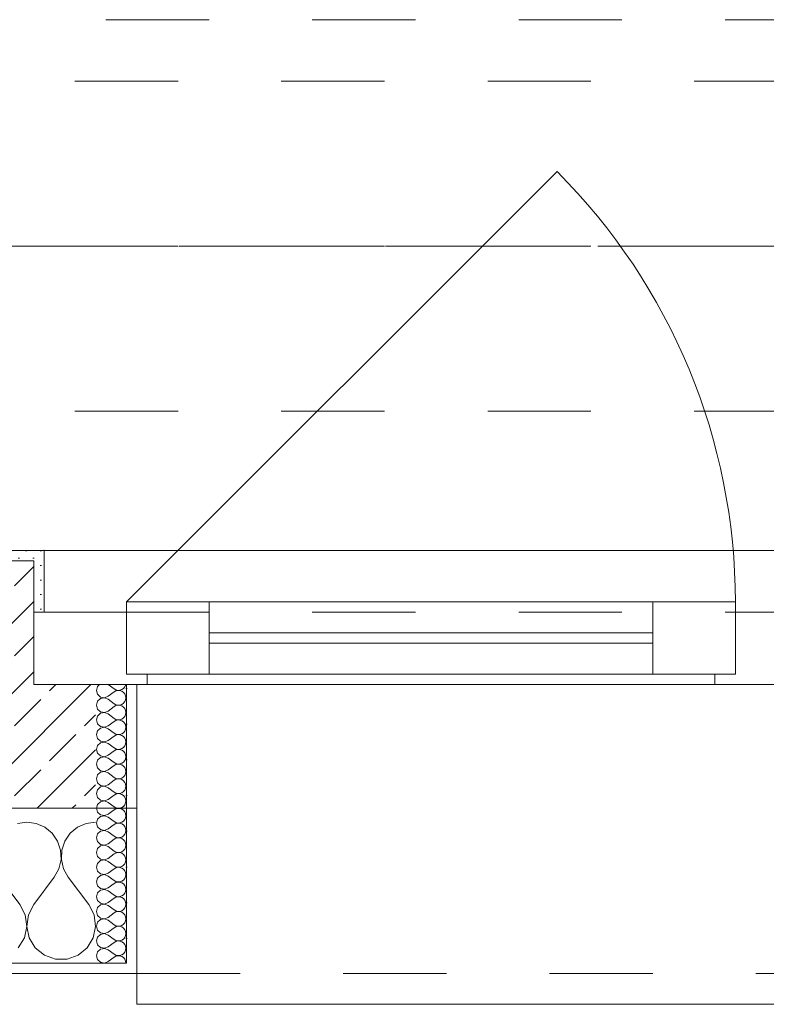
# Model space of a CAD drawing. Header units: metres. Extents: x -3.5 to 65.3, y -10.9 to 16.7.
# Tile 35 of 165: x 26.326 to 27.05, y -0.185 to 0.769. Entities that reach past the tile are written whole.
import ezdxf

# ---------------------------------------------------------------- set-up
doc = ezdxf.new("R2010")
doc.units = ezdxf.units.M
doc.header["$MEASUREMENT"] = 0
for name, pattern in [('Achse', [0.08, 0.04, -0.02, 0, -0.02]), ('Strichlinie doppelt', [0.218722, 0.105833, -0.042333, 0.028222, -0.042333]), ('Strichlinie eng', [0.046, 0.03, -0.016]), ('Untersicht', [0.04, 0.03, -0.01]), ('Wipeout_Contour', [1, 0, -1])]:
    doc.linetypes.add(name, pattern=pattern)
for name, color, linetype in [('102 - Bemaßung_ Beschriftung.Detail_ Ausschnitt', 7, 'Continuous'), ('451 - Universal.Achsen Raster', 7, 'Continuous'), ('603 - Struktur.Bodenplatte_ Decke Roh', 7, 'Continuous'), ('604 - Struktur.Wand Aussen', 7, 'Continuous'), ('608 - Struktur.Träger', 7, 'Continuous'), ('653 - Abdeckung.TB Verkofferung', 7, 'Continuous')]:
    doc.layers.add(name, color=color, linetype=linetype)
doc.styles.add('ERSTELLTER_STIL_1', font='txt')
doc.dimstyles.new('ERSTELLTER_STIL__1', dxfattribs={"dimtxt": 0.04, "dimasz": 0.02128, "dimexe": 0.18, "dimexo": 0.0625, "dimgap": 0, "dimtad": 1, "dimzin": 0, "dimdsep": 46, "dimtxsty": 'ERSTELLTER_STIL_1', "dimblk": 'ARROWHEAD_2', "dimblk1": 'ARROWHEAD_2', "dimblk2": 'ARROWHEAD_2', "dimcen": 0.09, "dimse1": 1, "dimse2": 1, "dimclrd": 7, "dimclre": 7, "dimclrt": 7, "dimazin": 0, "dimtfac": 1, "dimtdec": 4, "dimtmove": 0, "dimatfit": 3, "dimfxl": 1, "dimtolj": 1, "dimtzin": 0, "dimarcsym": 0})
pattern_1 = [(0, (0, 0), (0, 0.034641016), [0, -0.02]), (0, (0.01, 0.01732), (0, 0.034641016), [0, -0.02])]
pattern_2 = [(45, (0, 0), (-0.007071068, 0.007071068), [0, -0.01])]

# ---------------------------------------------------------------- blocks, each defined once
blk = doc.blocks.new('*X17')
at = {"layer": '604 - Struktur.Wand Aussen', "color": 7, "linetype": 'Continuous', "lineweight": 5}
for p, q in [((26.33333, -0.00833), (26.32422, -0.0096)), ((26.34244, -0.0096), (26.33333, -0.00833)), ((26.4, -0.00833), (26.39089, -0.0096)), ((26.35086, -0.01331), (26.34244, -0.0096)), ((26.35794, -0.01918), (26.35086, -0.01331)), ((26.38248, -0.01331), (26.37539, -0.01918)), ((26.39089, -0.0096), (26.38248, -0.01331)), ((26.36315, -0.02676), (26.35794, -0.01918)), ((26.36609, -0.03547), (26.36315, -0.02676)), ((26.37019, -0.02676), (26.36725, -0.03547)), ((26.37539, -0.01918), (26.37019, -0.02676)), ((26.36653, -0.04466), (26.36609, -0.03547)), ((26.36725, -0.03547), (26.3668, -0.04466)), ((26.36445, -0.05362), (26.36653, -0.04466)), ((26.3668, -0.04466), (26.36888, -0.05362)), ((26.36, -0.06167), (26.36445, -0.05362)), ((26.36888, -0.05362), (26.37333, -0.06167)), ((26.32667, -0.08833), (26.30667, -0.06167)), ((26.34, -0.08833), (26.36, -0.06167)), ((26.39333, -0.08833), (26.37333, -0.06167)), ((26.33182, -0.09839), (26.32667, -0.08833)), ((26.34, -0.08833), (26.33485, -0.09839)), ((26.39848, -0.09839), (26.39333, -0.08833)), ((26.33331, -0.10959), (26.33182, -0.09839)), ((26.33485, -0.09839), (26.33336, -0.10959)), ((26.39998, -0.10959), (26.39848, -0.09839)), ((26.33097, -0.12065), (26.33331, -0.10959)), ((26.33336, -0.10959), (26.33569, -0.12065)), ((26.39764, -0.12065), (26.39998, -0.10959)), ((26.32508, -0.13029), (26.33097, -0.12065)), ((26.33569, -0.12065), (26.34159, -0.13029)), ((26.39175, -0.13029), (26.39764, -0.12065)), ((26.34159, -0.13029), (26.35037, -0.13741)), ((26.38297, -0.13741), (26.39175, -0.13029)), ((26.35037, -0.13741), (26.36102, -0.14118)), ((26.36102, -0.14118), (26.37232, -0.14118)), ((26.37232, -0.14118), (26.38297, -0.13741))]:
    blk.add_line(p, q, dxfattribs=at)
blk = doc.blocks.new('*X32')
at = {"layer": '604 - Struktur.Wand Aussen', "color": 7, "linetype": 'Continuous', "lineweight": 5}
for p, q in [((26.40392, 0.125), (26.40178, 0.12304)), ((26.41214, 0.125), (26.41786, 0.12071)), ((26.42822, 0.12267), (26.42901, 0.12448)), ((26.42901, 0.12448), (26.42909, 0.125)), ((26.40178, 0.12304), (26.40071, 0.11929)), ((26.40071, 0.11929), (26.40178, 0.11553)), ((26.40178, 0.11553), (26.40466, 0.1129)), ((26.41214, 0.11357), (26.41786, 0.11786)), ((26.41786, 0.12071), (26.41958, 0.11976)), ((26.41958, 0.11881), (26.41786, 0.11786)), ((26.41958, 0.11976), (26.4215, 0.11931)), ((26.4215, 0.11926), (26.41958, 0.11881)), ((26.4215, 0.11931), (26.42347, 0.11941)), ((26.42347, 0.11916), (26.4215, 0.11926)), ((26.42347, 0.11941), (26.42534, 0.12004)), ((26.42534, 0.11853), (26.42347, 0.11916)), ((26.42534, 0.12004), (26.42696, 0.12116)), ((26.42696, 0.11742), (26.42534, 0.11853)), ((26.42696, 0.12116), (26.42822, 0.12267)), ((26.42822, 0.1159), (26.42696, 0.11742)), ((26.42901, 0.11409), (26.42822, 0.1159)), ((26.40178, 0.10876), (26.40071, 0.105)), ((26.40071, 0.105), (26.40178, 0.10124)), ((26.40466, 0.11139), (26.40178, 0.10876)), ((26.40466, 0.1129), (26.4085, 0.11217)), ((26.4085, 0.11211), (26.40466, 0.11139)), ((26.4085, 0.11217), (26.41214, 0.11357)), ((26.41214, 0.11071), (26.4085, 0.11211)), ((26.41214, 0.11071), (26.41786, 0.10643)), ((26.41786, 0.10643), (26.41958, 0.10547)), ((26.41958, 0.10547), (26.4215, 0.10503)), ((26.4215, 0.10503), (26.42347, 0.10512)), ((26.42347, 0.10512), (26.42534, 0.10575)), ((26.42534, 0.10575), (26.42696, 0.10687)), ((26.42696, 0.10687), (26.42822, 0.10839)), ((26.42822, 0.10839), (26.42901, 0.11019)), ((26.42929, 0.11214), (26.42901, 0.11409)), ((26.42901, 0.11019), (26.42929, 0.11214)), ((26.40178, 0.10124), (26.40466, 0.09861)), ((26.40466, 0.0971), (26.40178, 0.09447)), ((26.40466, 0.09861), (26.4085, 0.09789)), ((26.4085, 0.09783), (26.40466, 0.0971)), ((26.4085, 0.09789), (26.41214, 0.09929)), ((26.41214, 0.09643), (26.4085, 0.09783)), ((26.41214, 0.09929), (26.41786, 0.10357)), ((26.41214, 0.09643), (26.41786, 0.09214)), ((26.41958, 0.10453), (26.41786, 0.10357)), ((26.4215, 0.10497), (26.41958, 0.10453)), ((26.42347, 0.10488), (26.4215, 0.10497)), ((26.42534, 0.10425), (26.42347, 0.10488)), ((26.42696, 0.10313), (26.42534, 0.10425)), ((26.42822, 0.10161), (26.42696, 0.10313)), ((26.42901, 0.09981), (26.42822, 0.10161)), ((26.42822, 0.0941), (26.42901, 0.09591)), ((26.42929, 0.09786), (26.42901, 0.09981)), ((26.42901, 0.09591), (26.42929, 0.09786)), ((26.40178, 0.09447), (26.40071, 0.09071)), ((26.40071, 0.09071), (26.40178, 0.08696)), ((26.40178, 0.08696), (26.40466, 0.08433)), ((26.41214, 0.085), (26.41786, 0.08929)), ((26.41786, 0.09214), (26.41958, 0.09119)), ((26.41958, 0.09024), (26.41786, 0.08929)), ((26.41958, 0.09119), (26.4215, 0.09074)), ((26.4215, 0.09069), (26.41958, 0.09024)), ((26.4215, 0.09074), (26.42347, 0.09084)), ((26.42347, 0.09059), (26.4215, 0.09069)), ((26.42347, 0.09084), (26.42534, 0.09147)), ((26.42534, 0.08996), (26.42347, 0.09059)), ((26.42534, 0.09147), (26.42696, 0.09258)), ((26.42696, 0.08884), (26.42534, 0.08996)), ((26.42696, 0.09258), (26.42822, 0.0941)), ((26.42822, 0.08733), (26.42696, 0.08884)), ((26.42901, 0.08552), (26.42822, 0.08733)), ((26.40178, 0.08018), (26.40071, 0.07643)), ((26.40071, 0.07643), (26.40178, 0.07267)), ((26.40466, 0.08282), (26.40178, 0.08018)), ((26.40466, 0.08433), (26.4085, 0.0836)), ((26.4085, 0.08354), (26.40466, 0.08282)), ((26.4085, 0.0836), (26.41214, 0.085)), ((26.41214, 0.08214), (26.4085, 0.08354)), ((26.41214, 0.08214), (26.41786, 0.07786)), ((26.41786, 0.07786), (26.41958, 0.0769)), ((26.41958, 0.0769), (26.4215, 0.07646)), ((26.4215, 0.0764), (26.41958, 0.07595)), ((26.4215, 0.07646), (26.42347, 0.07655)), ((26.42347, 0.0763), (26.4215, 0.0764)), ((26.42347, 0.07655), (26.42534, 0.07718)), ((26.42534, 0.07718), (26.42696, 0.0783)), ((26.42696, 0.0783), (26.42822, 0.07982)), ((26.42822, 0.07982), (26.42901, 0.08162)), ((26.42929, 0.08357), (26.42901, 0.08552)), ((26.42901, 0.08162), (26.42929, 0.08357)), ((26.40178, 0.07267), (26.40466, 0.07004)), ((26.40466, 0.06853), (26.40178, 0.0659)), ((26.40466, 0.07004), (26.4085, 0.06931)), ((26.4085, 0.06926), (26.40466, 0.06853)), ((26.4085, 0.06931), (26.41214, 0.07071)), ((26.41214, 0.06786), (26.4085, 0.06926)), ((26.41214, 0.07071), (26.41786, 0.075)), ((26.41214, 0.06786), (26.41786, 0.06357)), ((26.41958, 0.07595), (26.41786, 0.075)), ((26.42534, 0.07567), (26.42347, 0.0763)), ((26.42696, 0.07456), (26.42534, 0.07567)), ((26.42822, 0.07304), (26.42696, 0.07456)), ((26.42901, 0.07124), (26.42822, 0.07304)), ((26.42822, 0.06553), (26.42901, 0.06733)), ((26.42929, 0.06929), (26.42901, 0.07124)), ((26.42901, 0.06733), (26.42929, 0.06929)), ((26.40178, 0.0659), (26.40071, 0.06214)), ((26.40071, 0.06214), (26.40178, 0.05839)), ((26.40178, 0.05839), (26.40466, 0.05575)), ((26.41214, 0.05643), (26.41786, 0.06071)), ((26.41786, 0.06357), (26.41958, 0.06262)), ((26.41958, 0.06167), (26.41786, 0.06071)), ((26.41958, 0.06262), (26.4215, 0.06217)), ((26.4215, 0.06211), (26.41958, 0.06167)), ((26.4215, 0.06217), (26.42347, 0.06227)), ((26.42347, 0.06202), (26.4215, 0.06211)), ((26.42347, 0.06227), (26.42534, 0.0629)), ((26.42534, 0.06139), (26.42347, 0.06202)), ((26.42534, 0.0629), (26.42696, 0.06401)), ((26.42696, 0.06027), (26.42534, 0.06139)), ((26.42696, 0.06401), (26.42822, 0.06553)), ((26.42822, 0.05876), (26.42696, 0.06027)), ((26.42901, 0.05695), (26.42822, 0.05876)), ((26.40178, 0.05161), (26.40071, 0.04786)), ((26.40071, 0.04786), (26.40178, 0.0441)), ((26.40466, 0.05425), (26.40178, 0.05161)), ((26.40466, 0.05575), (26.4085, 0.05503)), ((26.4085, 0.05497), (26.40466, 0.05425)), ((26.4085, 0.05503), (26.41214, 0.05643)), ((26.41214, 0.05357), (26.4085, 0.05497)), ((26.41214, 0.05357), (26.41786, 0.04929)), ((26.41786, 0.04929), (26.41958, 0.04833)), ((26.41958, 0.04833), (26.4215, 0.04789)), ((26.4215, 0.04783), (26.41958, 0.04738)), ((26.4215, 0.04789), (26.42347, 0.04798)), ((26.42347, 0.04773), (26.4215, 0.04783)), ((26.42347, 0.04798), (26.42534, 0.04861)), ((26.42534, 0.0471), (26.42347, 0.04773)), ((26.42534, 0.04861), (26.42696, 0.04973)), ((26.42696, 0.04973), (26.42822, 0.05124)), ((26.42822, 0.05124), (26.42901, 0.05305)), ((26.42929, 0.055), (26.42901, 0.05695)), ((26.42901, 0.05305), (26.42929, 0.055)), ((26.40178, 0.0441), (26.40466, 0.04147)), ((26.40466, 0.03996), (26.40178, 0.03733)), ((26.40466, 0.04147), (26.4085, 0.04074)), ((26.4085, 0.04069), (26.40466, 0.03996)), ((26.4085, 0.04074), (26.41214, 0.04214)), ((26.41214, 0.03929), (26.4085, 0.04069)), ((26.41214, 0.04214), (26.41786, 0.04643)), ((26.41214, 0.03929), (26.41786, 0.035)), ((26.41958, 0.04738), (26.41786, 0.04643)), ((26.42696, 0.04599), (26.42534, 0.0471)), ((26.42822, 0.04447), (26.42696, 0.04599)), ((26.42901, 0.04267), (26.42822, 0.04447)), ((26.42822, 0.03696), (26.42901, 0.03876)), ((26.42929, 0.04071), (26.42901, 0.04267)), ((26.42901, 0.03876), (26.42929, 0.04071)), ((26.40178, 0.03733), (26.40071, 0.03357)), ((26.40071, 0.03357), (26.40178, 0.02982)), ((26.40178, 0.02982), (26.40466, 0.02718)), ((26.41214, 0.02786), (26.41786, 0.03214)), ((26.41786, 0.035), (26.41958, 0.03405)), ((26.41958, 0.0331), (26.41786, 0.03214)), ((26.41958, 0.03405), (26.4215, 0.0336)), ((26.4215, 0.03354), (26.41958, 0.0331)), ((26.4215, 0.0336), (26.42347, 0.0337)), ((26.42347, 0.03345), (26.4215, 0.03354)), ((26.42347, 0.0337), (26.42534, 0.03433)), ((26.42534, 0.03282), (26.42347, 0.03345)), ((26.42534, 0.03433), (26.42696, 0.03544)), ((26.42696, 0.0317), (26.42534, 0.03282)), ((26.42696, 0.03544), (26.42822, 0.03696)), ((26.42822, 0.03018), (26.42696, 0.0317)), ((26.42901, 0.02838), (26.42822, 0.03018)), ((26.40178, 0.02304), (26.40071, 0.01929)), ((26.40071, 0.01929), (26.40178, 0.01553)), ((26.40466, 0.02567), (26.40178, 0.02304)), ((26.40466, 0.02718), (26.4085, 0.02646)), ((26.4085, 0.0264), (26.40466, 0.02567)), ((26.4085, 0.02646), (26.41214, 0.02786)), ((26.41214, 0.025), (26.4085, 0.0264)), ((26.41214, 0.025), (26.41786, 0.02071)), ((26.41786, 0.02071), (26.41958, 0.01976)), ((26.41958, 0.01976), (26.4215, 0.01931)), ((26.4215, 0.01926), (26.41958, 0.01881)), ((26.4215, 0.01931), (26.42347, 0.01941)), ((26.42347, 0.01916), (26.4215, 0.01926)), ((26.42347, 0.01941), (26.42534, 0.02004)), ((26.42534, 0.01853), (26.42347, 0.01916)), ((26.42534, 0.02004), (26.42696, 0.02116)), ((26.42696, 0.02116), (26.42822, 0.02267)), ((26.42822, 0.02267), (26.42901, 0.02448)), ((26.42929, 0.02643), (26.42901, 0.02838)), ((26.42901, 0.02448), (26.42929, 0.02643)), ((26.40178, 0.01553), (26.40466, 0.0129)), ((26.40466, 0.01139), (26.40178, 0.00876)), ((26.40466, 0.0129), (26.4085, 0.01217)), ((26.4085, 0.01211), (26.40466, 0.01139)), ((26.4085, 0.01217), (26.41214, 0.01357)), ((26.41214, 0.01071), (26.4085, 0.01211)), ((26.41214, 0.01357), (26.41786, 0.01786)), ((26.41214, 0.01071), (26.41786, 0.00643)), ((26.41958, 0.01881), (26.41786, 0.01786)), ((26.42696, 0.01742), (26.42534, 0.01853)), ((26.42822, 0.0159), (26.42696, 0.01742)), ((26.42901, 0.01409), (26.42822, 0.0159)), ((26.42822, 0.00839), (26.42901, 0.01019)), ((26.42929, 0.01214), (26.42901, 0.01409)), ((26.42901, 0.01019), (26.42929, 0.01214)), ((26.40178, 0.00876), (26.40071, 0.005)), ((26.40071, 0.005), (26.40178, 0.00124)), ((26.40178, 0.00124), (26.40466, -0.00139)), ((26.41214, -0.00071), (26.41786, 0.00357)), ((26.41786, 0.00643), (26.41958, 0.00547)), ((26.41958, 0.00453), (26.41786, 0.00357)), ((26.41958, 0.00547), (26.4215, 0.00503)), ((26.4215, 0.00497), (26.41958, 0.00453)), ((26.4215, 0.00503), (26.42347, 0.00512)), ((26.42347, 0.00488), (26.4215, 0.00497)), ((26.42347, 0.00512), (26.42534, 0.00575)), ((26.42534, 0.00425), (26.42347, 0.00488)), ((26.42534, 0.00575), (26.42696, 0.00687)), ((26.42696, 0.00313), (26.42534, 0.00425)), ((26.42696, 0.00687), (26.42822, 0.00839)), ((26.42822, 0.00161), (26.42696, 0.00313)), ((26.42901, -0.00019), (26.42822, 0.00161)), ((26.40178, -0.00553), (26.40071, -0.00929)), ((26.40071, -0.00929), (26.40178, -0.01304)), ((26.40466, -0.0029), (26.40178, -0.00553)), ((26.40466, -0.00139), (26.4085, -0.00211)), ((26.4085, -0.00217), (26.40466, -0.0029)), ((26.4085, -0.00211), (26.41214, -0.00071)), ((26.41214, -0.00357), (26.4085, -0.00217)), ((26.41214, -0.00357), (26.41786, -0.00786)), ((26.41786, -0.00786), (26.41958, -0.00881)), ((26.41958, -0.00881), (26.4215, -0.00926)), ((26.4215, -0.00931), (26.41958, -0.00976)), ((26.4215, -0.00926), (26.42347, -0.00916)), ((26.42347, -0.00941), (26.4215, -0.00931)), ((26.42347, -0.00916), (26.42534, -0.00853)), ((26.42534, -0.01004), (26.42347, -0.00941)), ((26.42534, -0.00853), (26.42696, -0.00742)), ((26.42696, -0.00742), (26.42822, -0.0059)), ((26.42822, -0.0059), (26.42901, -0.00409)), ((26.42929, -0.00214), (26.42901, -0.00019)), ((26.42901, -0.00409), (26.42929, -0.00214)), ((26.40178, -0.01304), (26.40466, -0.01567)), ((26.40466, -0.01718), (26.40178, -0.01982)), ((26.40466, -0.01567), (26.4085, -0.0164)), ((26.4085, -0.01646), (26.40466, -0.01718)), ((26.4085, -0.0164), (26.41214, -0.015)), ((26.41214, -0.01786), (26.4085, -0.01646)), ((26.41214, -0.015), (26.41786, -0.01071)), ((26.41214, -0.01786), (26.41786, -0.02214)), ((26.41958, -0.00976), (26.41786, -0.01071)), ((26.42696, -0.01116), (26.42534, -0.01004)), ((26.42822, -0.01267), (26.42696, -0.01116)), ((26.42901, -0.01448), (26.42822, -0.01267)), ((26.42822, -0.02018), (26.42901, -0.01838)), ((26.42929, -0.01643), (26.42901, -0.01448)), ((26.42901, -0.01838), (26.42929, -0.01643)), ((26.40178, -0.01982), (26.40071, -0.02357)), ((26.40071, -0.02357), (26.40178, -0.02733)), ((26.40178, -0.02733), (26.40466, -0.02996)), ((26.41214, -0.02929), (26.41786, -0.025)), ((26.41786, -0.02214), (26.41958, -0.0231)), ((26.41958, -0.02405), (26.41786, -0.025)), ((26.41958, -0.0231), (26.4215, -0.02354)), ((26.4215, -0.0236), (26.41958, -0.02405)), ((26.4215, -0.02354), (26.42347, -0.02345)), ((26.42347, -0.0237), (26.4215, -0.0236)), ((26.42347, -0.02345), (26.42534, -0.02282)), ((26.42534, -0.02433), (26.42347, -0.0237)), ((26.42534, -0.02282), (26.42696, -0.0217)), ((26.42696, -0.02544), (26.42534, -0.02433)), ((26.42696, -0.0217), (26.42822, -0.02018)), ((26.42822, -0.02696), (26.42696, -0.02544)), ((26.42901, -0.02876), (26.42822, -0.02696)), ((26.40178, -0.0341), (26.40071, -0.03786)), ((26.40071, -0.03786), (26.40178, -0.04161)), ((26.40466, -0.03147), (26.40178, -0.0341)), ((26.40466, -0.02996), (26.4085, -0.03069)), ((26.4085, -0.03074), (26.40466, -0.03147)), ((26.4085, -0.03069), (26.41214, -0.02929)), ((26.41214, -0.03214), (26.4085, -0.03074)), ((26.41214, -0.03214), (26.41786, -0.03643)), ((26.41786, -0.03643), (26.41958, -0.03738)), ((26.41958, -0.03738), (26.4215, -0.03783)), ((26.4215, -0.03789), (26.41958, -0.03833)), ((26.4215, -0.03783), (26.42347, -0.03773)), ((26.42347, -0.03798), (26.4215, -0.03789)), ((26.42347, -0.03773), (26.42534, -0.0371)), ((26.42534, -0.03861), (26.42347, -0.03798)), ((26.42534, -0.0371), (26.42696, -0.03599)), ((26.42696, -0.03599), (26.42822, -0.03447)), ((26.42822, -0.03447), (26.42901, -0.03267)), ((26.42929, -0.03071), (26.42901, -0.02876)), ((26.42901, -0.03267), (26.42929, -0.03071)), ((26.40178, -0.04161), (26.40466, -0.04425)), ((26.40466, -0.04575), (26.40178, -0.04839)), ((26.40466, -0.04425), (26.4085, -0.04497)), ((26.4085, -0.04503), (26.40466, -0.04575)), ((26.4085, -0.04497), (26.41214, -0.04357)), ((26.41214, -0.04643), (26.4085, -0.04503)), ((26.41214, -0.04357), (26.41786, -0.03929)), ((26.41214, -0.04643), (26.41786, -0.05071)), ((26.41958, -0.03833), (26.41786, -0.03929)), ((26.42696, -0.03973), (26.42534, -0.03861)), ((26.42822, -0.04124), (26.42696, -0.03973)), ((26.42901, -0.04305), (26.42822, -0.04124)), ((26.42822, -0.04876), (26.42901, -0.04695)), ((26.42929, -0.045), (26.42901, -0.04305)), ((26.42901, -0.04695), (26.42929, -0.045)), ((26.40178, -0.04839), (26.40071, -0.05214)), ((26.40071, -0.05214), (26.40178, -0.0559)), ((26.40178, -0.0559), (26.40466, -0.05853)), ((26.41214, -0.05786), (26.41786, -0.05357)), ((26.41786, -0.05071), (26.41958, -0.05167)), ((26.41958, -0.05262), (26.41786, -0.05357)), ((26.41958, -0.05167), (26.4215, -0.05211)), ((26.4215, -0.05217), (26.41958, -0.05262)), ((26.4215, -0.05211), (26.42347, -0.05202)), ((26.42347, -0.05227), (26.4215, -0.05217)), ((26.42347, -0.05202), (26.42534, -0.05139)), ((26.42534, -0.0529), (26.42347, -0.05227)), ((26.42534, -0.05139), (26.42696, -0.05027)), ((26.42696, -0.05401), (26.42534, -0.0529)), ((26.42696, -0.05027), (26.42822, -0.04876)), ((26.42822, -0.05553), (26.42696, -0.05401)), ((26.42901, -0.05733), (26.42822, -0.05553)), ((26.40178, -0.06267), (26.40071, -0.06643)), ((26.40071, -0.06643), (26.40178, -0.07018)), ((26.40466, -0.06004), (26.40178, -0.06267)), ((26.40466, -0.05853), (26.4085, -0.05926)), ((26.4085, -0.05931), (26.40466, -0.06004)), ((26.4085, -0.05926), (26.41214, -0.05786)), ((26.41214, -0.06071), (26.4085, -0.05931)), ((26.41214, -0.06071), (26.41786, -0.065)), ((26.41786, -0.065), (26.41958, -0.06595)), ((26.41958, -0.06595), (26.4215, -0.0664)), ((26.4215, -0.06646), (26.41958, -0.0669)), ((26.4215, -0.0664), (26.42347, -0.0663)), ((26.42347, -0.06655), (26.4215, -0.06646)), ((26.42347, -0.0663), (26.42534, -0.06567)), ((26.42534, -0.06718), (26.42347, -0.06655)), ((26.42534, -0.06567), (26.42696, -0.06456)), ((26.42696, -0.06456), (26.42822, -0.06304)), ((26.42822, -0.06304), (26.42901, -0.06124)), ((26.42929, -0.05929), (26.42901, -0.05733)), ((26.42901, -0.06124), (26.42929, -0.05929)), ((26.40178, -0.07018), (26.40466, -0.07282)), ((26.40466, -0.07433), (26.40178, -0.07696)), ((26.40466, -0.07282), (26.4085, -0.07354)), ((26.4085, -0.0736), (26.40466, -0.07433)), ((26.4085, -0.07354), (26.41214, -0.07214)), ((26.41214, -0.075), (26.4085, -0.0736)), ((26.41214, -0.07214), (26.41786, -0.06786)), ((26.41214, -0.075), (26.41786, -0.07929)), ((26.41958, -0.0669), (26.41786, -0.06786)), ((26.42696, -0.0683), (26.42534, -0.06718)), ((26.42822, -0.06982), (26.42696, -0.0683)), ((26.42901, -0.07162), (26.42822, -0.06982)), ((26.42822, -0.07733), (26.42901, -0.07552)), ((26.42929, -0.07357), (26.42901, -0.07162)), ((26.42901, -0.07552), (26.42929, -0.07357)), ((26.40178, -0.07696), (26.40071, -0.08071)), ((26.40071, -0.08071), (26.40178, -0.08447)), ((26.40178, -0.08447), (26.40466, -0.0871)), ((26.41214, -0.08643), (26.41786, -0.08214)), ((26.41786, -0.07929), (26.41958, -0.08024)), ((26.41958, -0.08119), (26.41786, -0.08214)), ((26.41958, -0.08024), (26.4215, -0.08069)), ((26.4215, -0.08074), (26.41958, -0.08119)), ((26.4215, -0.08069), (26.42347, -0.08059)), ((26.42347, -0.08084), (26.4215, -0.08074)), ((26.42347, -0.08059), (26.42534, -0.07996)), ((26.42534, -0.08147), (26.42347, -0.08084)), ((26.42534, -0.07996), (26.42696, -0.07884)), ((26.42696, -0.08258), (26.42534, -0.08147)), ((26.42696, -0.07884), (26.42822, -0.07733)), ((26.42822, -0.0841), (26.42696, -0.08258)), ((26.42901, -0.08591), (26.42822, -0.0841)), ((26.40178, -0.09124), (26.40071, -0.095)), ((26.40071, -0.095), (26.40178, -0.09876)), ((26.40466, -0.08861), (26.40178, -0.09124)), ((26.40466, -0.0871), (26.4085, -0.08783)), ((26.4085, -0.08789), (26.40466, -0.08861)), ((26.4085, -0.08783), (26.41214, -0.08643)), ((26.41214, -0.08929), (26.4085, -0.08789)), ((26.41214, -0.08929), (26.41786, -0.09357)), ((26.41786, -0.09357), (26.41958, -0.09453)), ((26.41958, -0.09453), (26.4215, -0.09497)), ((26.4215, -0.09503), (26.41958, -0.09547)), ((26.4215, -0.09497), (26.42347, -0.09488)), ((26.42347, -0.09512), (26.4215, -0.09503)), ((26.42347, -0.09488), (26.42534, -0.09425)), ((26.42534, -0.09575), (26.42347, -0.09512)), ((26.42534, -0.09425), (26.42696, -0.09313)), ((26.42696, -0.09313), (26.42822, -0.09161)), ((26.42822, -0.09161), (26.42901, -0.08981)), ((26.42929, -0.08786), (26.42901, -0.08591)), ((26.42901, -0.08981), (26.42929, -0.08786)), ((26.40178, -0.09876), (26.40466, -0.10139)), ((26.40466, -0.1029), (26.40178, -0.10553)), ((26.40466, -0.10139), (26.4085, -0.10211)), ((26.4085, -0.10217), (26.40466, -0.1029)), ((26.4085, -0.10211), (26.41214, -0.10071)), ((26.41214, -0.10357), (26.4085, -0.10217)), ((26.41214, -0.10071), (26.41786, -0.09643)), ((26.41214, -0.10357), (26.41786, -0.10786)), ((26.41958, -0.09547), (26.41786, -0.09643)), ((26.42696, -0.09687), (26.42534, -0.09575)), ((26.42822, -0.09839), (26.42696, -0.09687)), ((26.42901, -0.10019), (26.42822, -0.09839)), ((26.42822, -0.1059), (26.42901, -0.10409)), ((26.42929, -0.10214), (26.42901, -0.10019)), ((26.42901, -0.10409), (26.42929, -0.10214)), ((26.40178, -0.10553), (26.40071, -0.10929)), ((26.40071, -0.10929), (26.40178, -0.11304)), ((26.40178, -0.11304), (26.40466, -0.11567)), ((26.41214, -0.115), (26.41786, -0.11071)), ((26.41786, -0.10786), (26.41958, -0.10881)), ((26.41958, -0.10976), (26.41786, -0.11071)), ((26.41958, -0.10881), (26.4215, -0.10926)), ((26.4215, -0.10931), (26.41958, -0.10976)), ((26.4215, -0.10926), (26.42347, -0.10916)), ((26.42347, -0.10941), (26.4215, -0.10931)), ((26.42347, -0.10916), (26.42534, -0.10853)), ((26.42534, -0.11004), (26.42347, -0.10941)), ((26.42534, -0.10853), (26.42696, -0.10742)), ((26.42696, -0.11116), (26.42534, -0.11004)), ((26.42696, -0.10742), (26.42822, -0.1059)), ((26.42822, -0.11267), (26.42696, -0.11116)), ((26.42901, -0.11448), (26.42822, -0.11267)), ((26.42929, -0.11643), (26.42901, -0.11448)), ((26.40178, -0.11982), (26.40071, -0.12357)), ((26.40071, -0.12357), (26.40178, -0.12733)), ((26.40466, -0.11718), (26.40178, -0.11982)), ((26.40466, -0.11567), (26.4085, -0.1164)), ((26.4085, -0.11646), (26.40466, -0.11718)), ((26.4085, -0.1164), (26.41214, -0.115)), ((26.41214, -0.11786), (26.4085, -0.11646)), ((26.41214, -0.11786), (26.41786, -0.12214)), ((26.41786, -0.12214), (26.41958, -0.1231)), ((26.41958, -0.12405), (26.41786, -0.125)), ((26.41958, -0.1231), (26.4215, -0.12354)), ((26.4215, -0.1236), (26.41958, -0.12405)), ((26.4215, -0.12354), (26.42347, -0.12345)), ((26.42347, -0.1237), (26.4215, -0.1236)), ((26.42347, -0.12345), (26.42534, -0.12282)), ((26.42534, -0.12433), (26.42347, -0.1237)), ((26.42534, -0.12282), (26.42696, -0.1217)), ((26.42696, -0.1217), (26.42822, -0.12018)), ((26.42822, -0.12018), (26.42901, -0.11838)), ((26.42901, -0.11838), (26.42929, -0.11643)), ((26.40178, -0.12733), (26.40466, -0.12996)), ((26.40466, -0.13147), (26.40178, -0.1341)), ((26.40466, -0.12996), (26.4085, -0.13069)), ((26.4085, -0.13074), (26.40466, -0.13147)), ((26.4085, -0.13069), (26.41214, -0.12929)), ((26.41214, -0.13214), (26.4085, -0.13074)), ((26.41214, -0.12929), (26.41786, -0.125)), ((26.41214, -0.13214), (26.41786, -0.13643)), ((26.42696, -0.12544), (26.42534, -0.12433)), ((26.42822, -0.12696), (26.42696, -0.12544)), ((26.42901, -0.12876), (26.42822, -0.12696)), ((26.42822, -0.13447), (26.42901, -0.13267)), ((26.42929, -0.13071), (26.42901, -0.12876)), ((26.42901, -0.13267), (26.42929, -0.13071)), ((26.40178, -0.1341), (26.40071, -0.13786)), ((26.40071, -0.13786), (26.40178, -0.14161)), ((26.40178, -0.14161), (26.40466, -0.14425)), ((26.41214, -0.14357), (26.41786, -0.13929)), ((26.41786, -0.13643), (26.41958, -0.13738)), ((26.41958, -0.13833), (26.41786, -0.13929)), ((26.41958, -0.13738), (26.4215, -0.13783)), ((26.4215, -0.13789), (26.41958, -0.13833)), ((26.4215, -0.13783), (26.42347, -0.13773)), ((26.42347, -0.13798), (26.4215, -0.13789)), ((26.42347, -0.13773), (26.42534, -0.1371)), ((26.42534, -0.13861), (26.42347, -0.13798)), ((26.42534, -0.1371), (26.42696, -0.13599)), ((26.42696, -0.13973), (26.42534, -0.13861)), ((26.42696, -0.13599), (26.42822, -0.13447)), ((26.42822, -0.14124), (26.42696, -0.13973)), ((26.42901, -0.14305), (26.42822, -0.14124)), ((26.42929, -0.145), (26.42901, -0.14305)), ((26.40466, -0.14425), (26.4085, -0.14497)), ((26.4085, -0.14497), (26.41214, -0.14357))]:
    blk.add_line(p, q, dxfattribs=at)
blk = doc.blocks.new('*D188')
at = {"layer": '102 - Bemaßung_ Beschriftung.Detail_ Ausschnitt', "color": 7, "linetype": 'Continuous', "lineweight": 5}
for p, q in [((43.36099, 0.26308), (43.38899, 0.24692)), ((43.39599, 0.255), (43.35399, 0.255)), ((43.36099, 0.25308), (43.38899, 0.23692)), ((43.37499, 0.245), (43.37499, 0.255)), ((43.39599, 0.245), (43.35399, 0.245)), ((43.37499, 0.23131), (43.37499, 0.245))]:
    blk.add_line(p, q, dxfattribs=at)
at = {"layer": '102 - Bemaßung_ Beschriftung.Detail_ Ausschnitt', "color": 7, "lineweight": 5, "insert": (43.36699, 0.20655), "char_height": 0.04, "attachment_point": 7, "rotation": 90, "style": 'ERSTELLTER_STIL_1'}
blk.add_mtext('\\A1;{\\pql;\\fArial|b0|i0|c0|p38;1}', dxfattribs=at)
blk = doc.blocks.new('ARROWHEAD_2')
at = {"color": 0, "linetype": 'Continuous', "lineweight": 0}
for p, q in [((-0.378, -0.655), (0.378, 0.655)), ((0, 0), (-1, 0))]:
    blk.add_line(p, q, dxfattribs=at)
blk = doc.blocks.new('*D217')
at = {"layer": '102 - Bemaßung_ Beschriftung.Detail_ Ausschnitt', "color": 7, "linetype": 'Continuous', "lineweight": 5}
for p, q in [((39.93603, 0.26308), (39.96403, 0.24692)), ((39.97103, 0.255), (39.92903, 0.255)), ((39.93603, 0.25308), (39.96403, 0.23692)), ((39.95003, 0.245), (39.95003, 0.255)), ((39.97103, 0.245), (39.92903, 0.245)), ((39.95003, 0.23131), (39.95003, 0.245))]:
    blk.add_line(p, q, dxfattribs=at)
at = {"layer": '102 - Bemaßung_ Beschriftung.Detail_ Ausschnitt', "color": 7, "lineweight": 5, "insert": (39.94203, 0.20655), "char_height": 0.04, "attachment_point": 7, "rotation": 90, "style": 'ERSTELLTER_STIL_1'}
blk.add_mtext('\\A1;{\\pql;\\fArial|b0|i0|c0|p38;1}', dxfattribs=at)
blk = doc.blocks.new('*D277')
at = {"layer": '102 - Bemaßung_ Beschriftung.Detail_ Ausschnitt', "color": 7, "linetype": 'Continuous', "lineweight": 5}
for p, q in [((41.07099, 0.26308), (41.09899, 0.24692)), ((41.10599, 0.255), (41.06399, 0.255)), ((41.07099, 0.25308), (41.09899, 0.23692)), ((41.08499, 0.245), (41.08499, 0.255)), ((41.10599, 0.245), (41.06399, 0.245)), ((41.08499, 0.23131), (41.08499, 0.245))]:
    blk.add_line(p, q, dxfattribs=at)
at = {"layer": '102 - Bemaßung_ Beschriftung.Detail_ Ausschnitt', "color": 7, "lineweight": 5, "insert": (41.07699, 0.20655), "char_height": 0.04, "attachment_point": 7, "rotation": 90, "style": 'ERSTELLTER_STIL_1'}
blk.add_mtext('\\A1;{\\pql;\\fArial|b0|i0|c0|p38;1}', dxfattribs=at)
blk = doc.blocks.new('*D282')
at = {"layer": '102 - Bemaßung_ Beschriftung.Detail_ Ausschnitt', "color": 7, "linetype": 'Continuous', "lineweight": 5}
for p, q in [((41.17099, 0.26308), (41.19899, 0.24692)), ((41.20599, 0.255), (41.16399, 0.255)), ((41.17099, 0.25308), (41.19899, 0.23692)), ((41.18499, 0.245), (41.18499, 0.255)), ((41.20599, 0.245), (41.16399, 0.245)), ((41.18499, 0.23131), (41.18499, 0.245))]:
    blk.add_line(p, q, dxfattribs=at)
at = {"layer": '102 - Bemaßung_ Beschriftung.Detail_ Ausschnitt', "color": 7, "lineweight": 5, "insert": (41.17699, 0.20655), "char_height": 0.04, "attachment_point": 7, "rotation": 90, "style": 'ERSTELLTER_STIL_1'}
blk.add_mtext('\\A1;{\\pql;\\fArial|b0|i0|c0|p38;1}', dxfattribs=at)
blk = doc.blocks.new('*D288')
at = {"layer": '102 - Bemaßung_ Beschriftung.Detail_ Ausschnitt', "color": 7, "linetype": 'Continuous', "lineweight": 5}
for p, q in [((43.46099, 0.26308), (43.48899, 0.24692)), ((43.49599, 0.255), (43.45399, 0.255)), ((43.46099, 0.25308), (43.48899, 0.23692)), ((43.47499, 0.245), (43.47499, 0.255)), ((43.49599, 0.245), (43.45399, 0.245)), ((43.47499, 0.23131), (43.47499, 0.245))]:
    blk.add_line(p, q, dxfattribs=at)
at = {"layer": '102 - Bemaßung_ Beschriftung.Detail_ Ausschnitt', "color": 7, "lineweight": 5, "insert": (43.46699, 0.20655), "char_height": 0.04, "attachment_point": 7, "rotation": 90, "style": 'ERSTELLTER_STIL_1'}
blk.add_mtext('\\A1;{\\pql;\\fArial|b0|i0|c0|p38;1}', dxfattribs=at)
blk = doc.blocks.new('*D297')
at = {"layer": '102 - Bemaßung_ Beschriftung.Detail_ Ausschnitt', "color": 7, "linetype": 'Continuous', "lineweight": 5}
for p, q in [((43.26099, 0.26308), (43.28899, 0.24692)), ((43.29599, 0.255), (43.25399, 0.255)), ((43.26099, 0.25308), (43.28899, 0.23692)), ((43.27499, 0.245), (43.27499, 0.255)), ((43.29599, 0.245), (43.25399, 0.245)), ((43.27499, 0.23131), (43.27499, 0.245))]:
    blk.add_line(p, q, dxfattribs=at)
at = {"layer": '102 - Bemaßung_ Beschriftung.Detail_ Ausschnitt', "color": 7, "lineweight": 5, "insert": (43.26699, 0.20655), "char_height": 0.04, "attachment_point": 7, "rotation": 90, "style": 'ERSTELLTER_STIL_1'}
blk.add_mtext('\\A1;{\\pql;\\fArial|b0|i0|c0|p38;1}', dxfattribs=at)

msp = doc.modelspace()

# ---------------------------------------------------------------- hatches: boundary and pattern name
at = {"layer": '604 - Struktur.Wand Aussen', "linetype": 'Continuous', "lineweight": 0, "true_color": 0x000000}
h = msp.add_hatch(dxfattribs=at)
h.set_pattern_fill('Gips_0001', color=18, style=0, pattern_type=2)
h.set_pattern_definition(pattern_2)
h.paths.add_polyline_path([(25.88999, 0.245), (26.34, 0.245), (26.34, 0.255), (25.88999, 0.255)])
h = msp.add_hatch(dxfattribs=at)
h.set_pattern_fill('Gips_0001', color=18, style=0, pattern_type=2)
h.set_pattern_definition(pattern_2)
h.paths.add_polyline_path([(26.34, 0.255), (26.34, 0.195), (26.35, 0.195), (26.35, 0.255)])
h = msp.add_hatch(dxfattribs=at)
h.set_pattern_fill('Beton__Stahlbeton_0001', color=18, style=0, pattern_type=2)
h.set_pattern_definition([(45, (0, 0), (-0.033941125, 0.033941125), []), (45, (-0.01697, 0.01697), (-0.033941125, 0.033941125), [0.036, -0.012])])
h.paths.add_polyline_path([(25.14, 0.125), (25.08, 0.125), (25.08, 0.005), (26.4, 0.005), (26.4, 0.125), (26.34, 0.125), (26.34, 0.195), (26.34, 0.245), (25.14, 0.245), (25.14, 0.195)])
h = msp.add_hatch(dxfattribs=at)
h.set_pattern_fill('Verputz_0001', color=18, style=0, pattern_type=2)
h.set_pattern_definition(pattern_1)
h.paths.add_polyline_path([(26.43, -0.155), (26.44, -0.155), (26.44, 0.125), (26.43, 0.125)])
h = msp.add_hatch(dxfattribs=at)
h.set_pattern_fill('Verputz_0001', color=18, style=0, pattern_type=2)
h.set_pattern_definition(pattern_1)
h.paths.add_polyline_path([(25.05, -0.155), (26.43, -0.155), (26.43, -0.145), (25.05, -0.145)])

# ---------------------------------------------------------------- linework, layer by layer
at = {"layer": '451 - Universal.Achsen Raster', "color": 160, "linetype": 'Strichlinie doppelt', "lineweight": 9, "true_color": 0x3232ff}
msp.add_line((64.93503, 0.54998), (-3.175, 0.54998), dxfattribs=at)
at = {"layer": '603 - Struktur.Bodenplatte_ Decke Roh', "color": 7, "linetype": 'Continuous', "lineweight": 18, "flags": 128}
msp.add_lwpolyline([(-0.015, 0.005), (43.89, 0.005)], dxfattribs=at)
at = {"layer": '604 - Struktur.Wand Aussen', "color": 7, "linetype": 'Continuous', "lineweight": 9}
for p, q in [((26.43, 0.205), (26.84719, 0.62219)), ((26.35, 0.255), (28.73, 0.255)), ((26.43, 0.135), (26.43, 0.205)), ((26.43, 0.205), (26.51, 0.205)), ((26.51, 0.205), (26.94, 0.205)), ((26.51, 0.205), (26.51, 0.135)), ((26.94, 0.135), (26.94, 0.205)), ((26.94, 0.205), (27.02, 0.205)), ((27.02, 0.205), (27.02, 0.135)), ((26.34, 0.195), (26.43, 0.195)), ((26.43, 0.195), (26.43, 0.135)), ((27.02, 0.135), (27.02, 0.195)), ((27.02, 0.195), (27.04, 0.195)), ((27.04, 0.195), (27.06, 0.195)), ((26.51, 0.175), (26.94, 0.175)), ((26.94, 0.165), (26.51, 0.165)), ((26.43, 0.135), (26.45, 0.135)), ((26.51, 0.135), (26.43, 0.135)), ((26.94, 0.135), (26.51, 0.135)), ((27.02, 0.135), (26.94, 0.135)), ((27, 0.135), (27.02, 0.135))]:
    msp.add_line(p, q, dxfattribs=at)
at = {"layer": '604 - Struktur.Wand Aussen', "color": 7, "linetype": 'Continuous', "lineweight": 5}
for p, q in [((26.34, 0.255), (26.35, 0.255)), ((26.35, 0.245), (26.35, 0.255)), ((26.35, 0.245), (26.35, 0.255)), ((26.35, 0.195), (26.35, 0.245)), ((26.35, 0.195), (26.35, 0.245)), ((26.34, 0.195), (26.35, 0.195)), ((26.34, 0.195), (26.35, 0.195)), ((26.34, 0.195), (26.35, 0.195)), ((26.4, 0.125), (26.43, 0.125)), ((26.4, 0.125), (26.43, 0.125)), ((26.4, 0.125), (26.43, 0.125)), ((26.43, 0.125), (26.44, 0.125)), ((26.43, 0.125), (26.43, -0.145)), ((26.43, -0.145), (26.43, 0.125)), ((26.44, 0.005), (26.44, 0.125)), ((26.44, -0.005), (26.44, 0.005)), ((26.44, -0.145), (26.44, -0.005)), ((25.08, -0.145), (26.4, -0.145)), ((26.4, -0.145), (26.43, -0.145)), ((26.44, -0.155), (26.44, -0.145)), ((26.43, -0.155), (26.44, -0.155))]:
    msp.add_line(p, q, dxfattribs=at)
at = {"layer": '604 - Struktur.Wand Aussen', "color": 7, "linetype": 'Strichlinie eng', "lineweight": 9}
msp.add_line((26.35, 0.255), (28.73, 0.255), dxfattribs=at)
at = {"layer": '604 - Struktur.Wand Aussen', "color": 7, "linetype": 'Continuous', "lineweight": 13}
for p, q in [((26.34, 0.245), (25.14, 0.245)), ((26.34, 0.245), (26.34, 0.195)), ((26.34, 0.125), (26.34, 0.195)), ((26.34, 0.125), (26.34, 0.195)), ((26.34, 0.125), (26.34, 0.195)), ((26.34, 0.125), (26.4, 0.125)), ((26.34, 0.125), (26.4, 0.125)), ((26.34, 0.125), (26.4, 0.125)), ((25.08, 0.005), (26.4, 0.005))]:
    msp.add_line(p, q, dxfattribs=at)
at = {"layer": '604 - Struktur.Wand Aussen', "color": 7, "linetype": 'Continuous', "lineweight": 5, "flags": 128}
for points in [[(26.34, 0.255), (25.88999, 0.255)], [(25.05, -0.155), (26.43, -0.155)]]:
    msp.add_lwpolyline(points, dxfattribs=at)
at = {"layer": '604 - Struktur.Wand Aussen', "color": 7, "linetype": 'Continuous', "lineweight": 9}
msp.add_arc((26.43, 0.205), 0.59, 0, 45, dxfattribs=at)
msp.add_point((26.35, 0.255), dxfattribs=at)
at = {"layer": '608 - Struktur.Träger', "color": 7, "linetype": 'Untersicht', "lineweight": 13}
for p, q in [((0.37999, 0.70998), (61.87999, 0.70998)), ((0.37999, 0.38998), (61.87999, 0.38998))]:
    msp.add_line(p, q, dxfattribs=at)
at = {"layer": '608 - Struktur.Träger', "color": 7, "linetype": 'Achse', "lineweight": 9}
msp.add_line((0.37999, 0.54998), (61.87999, 0.54998), dxfattribs=at)
at = {"layer": '653 - Abdeckung.TB Verkofferung', "color": 7, "linetype": 'Untersicht', "lineweight": 9}
for p, q in [((18.61003, 0.76948), (39.96999, 0.76948)), ((18.61003, 0.19498), (39.96999, 0.19498))]:
    msp.add_line(p, q, dxfattribs=at)

# ---------------------------------------------------------------- block references
at = {"layer": '604 - Struktur.Wand Aussen', "color": 7, "lineweight": 18}
for name in ['*X32', '*X17']:
    msp.add_blockref(name, (0, 0), dxfattribs=at)

# ---------------------------------------------------------------- dimensions: what is measured, and where the dimension line sits
at = {"layer": '102 - Bemaßung_ Beschriftung.Detail_ Ausschnitt', "color": 7, "linetype": 'Continuous', "lineweight": 5}
for base, p2, picture, middle in [((43.37499, 0.255), (40.44002, 0.255), '*D188', (43.34699, 0.2218)), ((39.95003, 0.255), (40.44002, 0.255), '*D217', (39.92203, 0.2218)), ((41.08499, 0.255), (40.44002, 0.255), '*D277', (41.05699, 0.2218)), ((41.18499, 0.255), (40.44002, 0.255), '*D282', (41.15699, 0.2218)), ((43.47499, 0.255), (44.53999, 0.255), '*D288', (43.44699, 0.2218)), ((43.27499, 0.255), (43.56999, 0.255), '*D297', (43.24699, 0.2218))]:
    dim = msp.add_linear_dim(base=base, p1=(22.1775, 0.245), p2=p2, angle=90, dimstyle='ERSTELLTER_STIL__1', dxfattribs=at)
    dim.commit()
    dim.dimension.update_dxf_attribs({"geometry": picture, "text_midpoint": middle, "dimtype": 160, "text_rotation": 90})

# ---------------------------------------------------------------- next in the draw order: wipeouts: each hides what was drawn before it
at = {"color": 254, "linetype": 'Wipeout_Contour', "lineweight": 0, "ltscale": 165.273405}
msp.add_wipeout([(26.44, 0.125), (26.44, -0.155), (26.44, -0.185), (28.64, -0.185), (28.64, -0.155), (28.64, 0.125)], dxfattribs=at).dxf.layer = '604 - Struktur.Wand Aussen'

# ---------------------------------------------------------------- next in the draw order: linework, layer by layer
at = {"layer": '604 - Struktur.Wand Aussen', "color": 7, "linetype": 'Continuous', "lineweight": 9}
for p, q in [((26.45, 0.135), (26.45, 0.125)), ((27, 0.125), (27, 0.135)), ((26.45, 0.125), (26.34, 0.125)), ((27, 0.125), (26.45, 0.125)), ((27.04, 0.125), (27, 0.125)), ((27.08, 0.125), (27.04, 0.125)), ((26.44, -0.155), (26.44, -0.185)), ((26.44, -0.185), (28.64, -0.185))]:
    msp.add_line(p, q, dxfattribs=at)
at = {"layer": '604 - Struktur.Wand Aussen', "color": 7, "linetype": 'Continuous', "lineweight": 5}
for p, q in [((26.43, 0.125), (26.44, 0.125)), ((26.43, 0.125), (26.44, 0.125)), ((26.44, 0.005), (26.44, 0.125)), ((26.44, -0.005), (26.44, 0.005)), ((26.44, -0.145), (26.44, -0.005)), ((26.44, -0.155), (26.44, -0.145))]:
    msp.add_line(p, q, dxfattribs=at)
at = {"layer": '604 - Struktur.Wand Aussen', "color": 7, "linetype": 'Strichlinie eng', "lineweight": 9}
msp.add_line((26.44, -0.155), (28.64, -0.155), dxfattribs=at)

doc.saveas('drawing.dxf')
